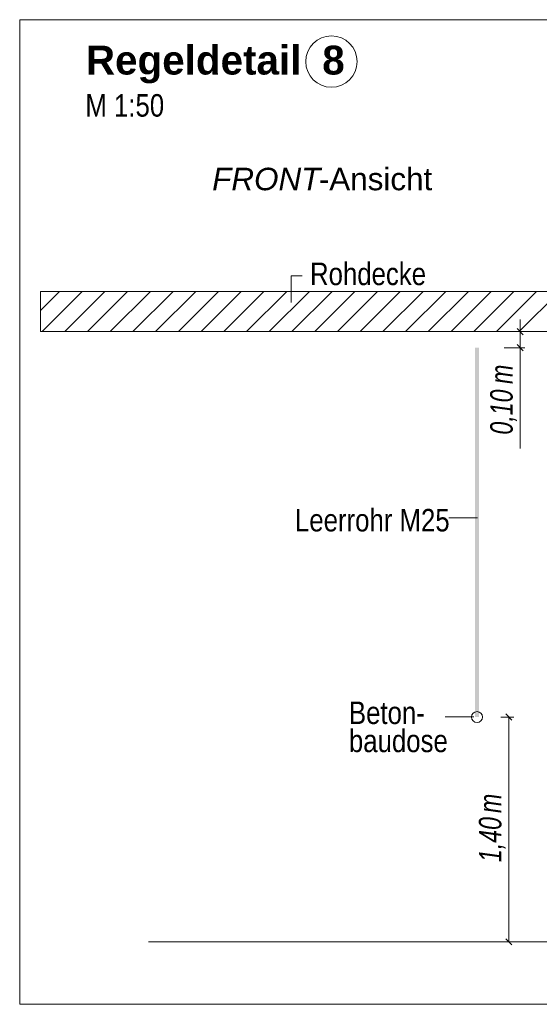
# Model space of a CAD drawing. Extents: x -720 to 300, y 62 to 1107.
# Tile 85 of 250: x 198 to 231, y 608 to 669. Entities that reach past the tile are written whole.
import ezdxf
from ezdxf.lldxf.tags import DXFTag

# ---------------------------------------------------------------- set-up
doc = ezdxf.new("R2010")
doc.units = 0
doc.layers.get('0').update_dxf_attribs({"lineweight": 35})
for name, color, linetype, lineweight, true_color in [('E_Aussparung Bemaßung-A06G9FMA8I', 5, 'Continuous', 9, 0x0000ff), ('E_Betonbaudose', 1, 'Continuous', 13, 0xff0000), ('E_Detail_Beschriftung', 7, 'Continuous', 13, 0x009900), ('E_Detail_Wandschraffur', 7, 'Continuous', 5, 0xc0c0c0), ('E_Leerrohr Beschriftung', 1, 'Continuous', 9, 0xff0000)]:
    doc.layers.add(name, color=color, linetype=linetype, lineweight=lineweight, true_color=true_color)
doc.layers.add('E_Detail_Linie_Text_Bem', color=7, linetype='Continuous', lineweight=13)
doc.styles.get("Standard").update_dxf_attribs({"font": 'ARIALN.TTF'})
tags = doc.linetypes.add('fein_strichliert', pattern=[4, 1, -2, 1]).pattern_tags.tags
tags[8:9] = [DXFTag(74, 4), DXFTag(75, 0), DXFTag(340, '0'), DXFTag(46, 0.0), DXFTag(50, 0.0), DXFTag(44, 0.0), DXFTag(45, 0.0)]
tags[6:7] = [DXFTag(74, 4), DXFTag(75, 0), DXFTag(340, '0'), DXFTag(46, 0.0), DXFTag(50, 0.0), DXFTag(44, 0.0), DXFTag(45, 0.0)]
tags[4:5] = [DXFTag(74, 4), DXFTag(75, 0), DXFTag(340, '0'), DXFTag(46, 0.0), DXFTag(50, 0.0), DXFTag(44, 0.0), DXFTag(45, 0.0)]
tags = doc.linetypes.add('fein_strichliert-A06G9FM98I', pattern=[4, 1, -2, 1]).pattern_tags.tags
tags[8:9] = [DXFTag(74, 4), DXFTag(75, 0), DXFTag(340, '0'), DXFTag(46, 0.0), DXFTag(50, 0.0), DXFTag(44, 0.0), DXFTag(45, 0.0)]
tags[6:7] = [DXFTag(74, 4), DXFTag(75, 0), DXFTag(340, '0'), DXFTag(46, 0.0), DXFTag(50, 0.0), DXFTag(44, 0.0), DXFTag(45, 0.0)]
tags[4:5] = [DXFTag(74, 4), DXFTag(75, 0), DXFTag(340, '0'), DXFTag(46, 0.0), DXFTag(50, 0.0), DXFTag(44, 0.0), DXFTag(45, 0.0)]

# ---------------------------------------------------------------- blocks, each defined once
blk = doc.blocks.new('Referenz-A06G9FMD8I')
at = {"layer": 'E_Aussparung Bemaßung-A06G9FMA8I', "linetype": 'Continuous', "ltscale": 0.13}
for p, q in [((229.428, 650.498), (229.428, 642.46)), ((229.728, 649.734), (228.428, 649.734)), ((229.237, 649.925), (229.619, 649.543)), ((229.728, 648.734), (228.428, 648.734)), ((229.237, 648.925), (229.619, 648.543)), ((229.028, 625.734), (228.228, 625.734)), ((228.919, 625.543), (228.537, 625.925)), ((228.728, 625.734), (228.728, 611.734)), ((229.028, 611.734), (228.228, 611.734)), ((228.919, 611.543), (228.537, 611.925))]:
    blk.add_line(p, q, dxfattribs=at)
at = {"layer": 'E_Betonbaudose', "linetype": 'Continuous', "ltscale": 0.13}
blk.add_circle((226.742, 625.734), 0.34, dxfattribs=at)
at = {"layer": 'E_Detail_Linie_Text_Bem', "linetype": 'fein_strichliert-A06G9FM98I', "ltscale": 0.65}
for p, q in [((261.05, 669.161), (198.281, 669.161)), ((198.281, 669.161), (198.281, 607.845)), ((198.281, 607.845), (258.024, 607.845))]:
    blk.add_line(p, q, dxfattribs=at)
at = {"layer": 'E_Detail_Linie_Text_Bem', "color": 0, "linetype": 'Continuous', "ltscale": 0.13}
for p, q in [((215.172, 651.554), (215.172, 653.202)), ((215.172, 653.202), (215.858, 653.202)), ((224.986, 638.138), (226.771, 638.138)), ((224.75, 625.738), (226.535, 625.738))]:
    blk.add_line(p, q, dxfattribs=at)
at = {"layer": 'E_Detail_Linie_Text_Bem', "linetype": 'Continuous', "ltscale": 0.13}
for p, q in [((250.897, 652.234), (199.57, 652.234)), ((199.57, 652.234), (199.57, 649.734)), ((199.57, 649.734), (209.963, 649.734)), ((199.57, 649.734), (248.397, 649.734)), ((209.963, 649.734), (250.897, 649.734)), ((206.297, 611.734), (243.31, 611.734))]:
    blk.add_line(p, q, dxfattribs=at)
blk.add_solid([(226.867, 648.735), (226.867, 625.734), (226.617, 648.734), (226.617, 625.734)], dxfattribs=at)
at = {"layer": 'E_Detail_Wandschraffur', "linetype": 'ByBlock', "ltscale": 0.13}
for p, q in [((199.57, 651.049), (200.755, 652.234)), ((201.084, 649.734), (203.584, 652.234)), ((203.912, 649.734), (206.412, 652.234)), ((206.741, 649.734), (209.241, 652.234)), ((209.569, 649.734), (212.069, 652.234)), ((212.398, 649.734), (214.898, 652.234)), ((215.226, 649.734), (217.726, 652.234)), ((218.054, 649.734), (220.554, 652.234)), ((220.883, 649.734), (223.383, 652.234)), ((223.711, 649.734), (226.211, 652.234)), ((226.54, 649.734), (229.04, 652.234)), ((229.368, 649.734), (231.868, 652.234))]:
    blk.add_line(p, q, dxfattribs=at)
at = {"layer": 'E_Detail_Wandschraffur', "linetype": 'fein_strichliert', "ltscale": 0.13}
for p, q in [((199.67, 649.734), (202.17, 652.234)), ((202.498, 649.734), (204.998, 652.234)), ((205.327, 649.734), (207.827, 652.234)), ((208.155, 649.734), (210.655, 652.234)), ((210.983, 649.734), (213.483, 652.234)), ((213.812, 649.734), (216.312, 652.234)), ((216.64, 649.734), (219.14, 652.234)), ((219.469, 649.734), (221.969, 652.234)), ((222.297, 649.734), (224.797, 652.234)), ((225.126, 649.734), (227.626, 652.234)), ((227.954, 649.734), (230.454, 652.234))]:
    blk.add_line(p, q, dxfattribs=at)
at = {"layer": 'E_Leerrohr Beschriftung', "linetype": 'Continuous', "ltscale": 0.13}
blk.add_circle((217.68, 666.554), 1.6, dxfattribs=at)
at = {"layer": 'E_Aussparung Bemaßung-A06G9FMA8I', "linetype": 'Continuous', "ltscale": 0.13, "char_height": 1.4, "attachment_point": 1, "rotation": 90}
for s, insert in [('{\\W0.9;\\fArial Narrow|b0|i1;m}', (227.561, 646.475)), ('{\\W0.9;\\fArial Narrow|b0|i1;0,10 }', (227.561, 643.322)), ('{\\W0.9;\\fArial Narrow|b0|i1;m}', (226.861, 619.755)), ('{\\W0.9;\\fArial Narrow|b0|i1;1,40 }', (226.861, 616.698))]:
    blk.add_mtext(s, dxfattribs=dict(at, insert=insert))
at = {"layer": 'E_Detail_Beschriftung', "color": 1, "linetype": 'Continuous', "lineweight": 35, "ltscale": 0.35, "true_color": 0xff0000, "char_height": 1.8, "attachment_point": 1}
for s, insert in [('{\\fArial|b1|i0;Regeldetail}', (202.399, 667.546)), ('{\\fArial|b1|i0;8}', (217.109, 667.546))]:
    blk.add_mtext(s, dxfattribs=dict(at, insert=insert))
at = {"layer": 'E_Detail_Beschriftung', "linetype": 'Continuous', "ltscale": 0.13, "char_height": 1.4, "attachment_point": 1}
for s, insert in [('{\\fArial Narrow;M 1:50}', (202.368, 664.525)), ('{\\fArial Narrow;Rohdecke}', (216.349, 654.032)), ('{\\fArial Narrow;Leerrohr M25}', (215.413, 638.694)), ('{\\fArial Narrow;Beton-}', (218.77, 626.699)), ('{\\fArial Narrow;baudose}', (218.77, 624.949))]:
    blk.add_mtext(s, dxfattribs=dict(at, insert=insert))
at = {"layer": 'E_Detail_Beschriftung', "linetype": 'Continuous', "lineweight": -2, "ltscale": 0.25, "char_height": 1.4, "attachment_point": 1}
for s, insert in [('{\\fArial|b0|i1;FRONT}', (210.259, 659.94)), ('{\\fArial;-Ansicht}', (216.894, 659.94))]:
    blk.add_mtext(s, dxfattribs=dict(at, insert=insert))

msp = doc.modelspace()

# ---------------------------------------------------------------- block references
at = {"color": 8, "lineweight": 25, "ltscale": 0.25, "true_color": 0x808080}
msp.add_blockref('Referenz-A06G9FMD8I', (0, 0), dxfattribs=at)

doc.saveas('drawing.dxf')
